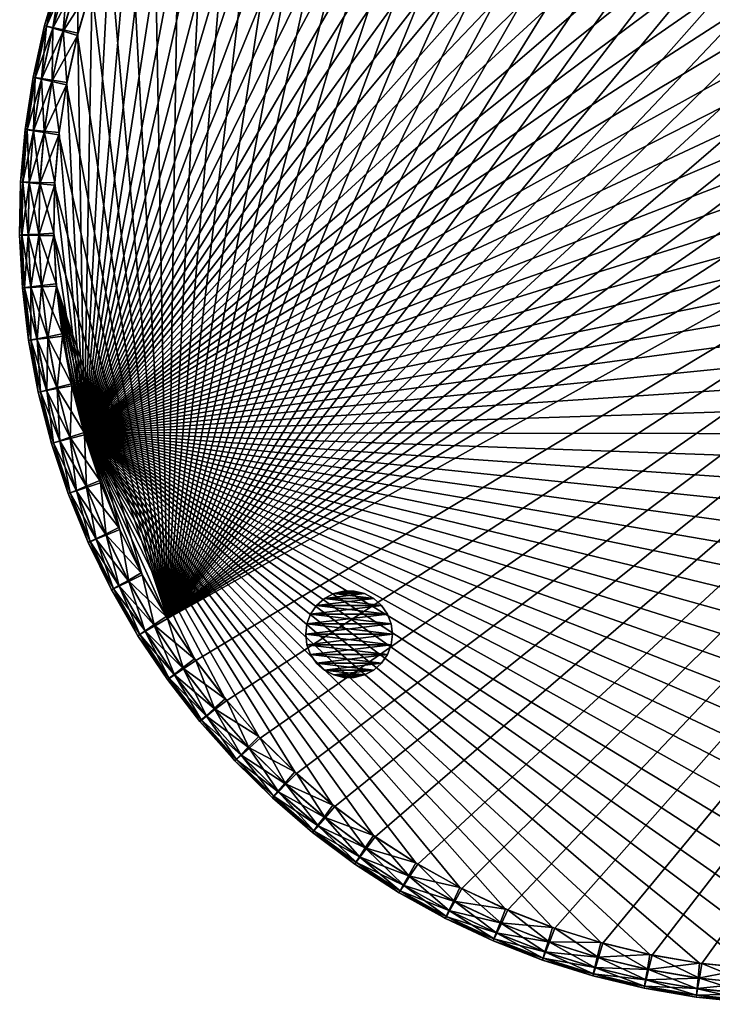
# Model space of a CAD drawing. Header units: inches. Extents: x -9 to 9, y -9 to 9.
# Tile 1 of 5: x -9 to -1, y -9 to 2.3. Entities that reach past the tile are written whole.
import ezdxf

# ---------------------------------------------------------------- set-up
doc = ezdxf.new("R2010")
doc.units = ezdxf.units.IN
doc.header["$LTSCALE"] = 0.03937
doc.header["$MEASUREMENT"] = 0
for name, color, linetype in [('A-FURN-3-ST', 150, 'Continuous'), ('A-FURN-3-ST-GD', 252, 'Continuous'), ('A-FURN-3-ST-SI', 160, 'Continuous')]:
    doc.layers.add(name, color=color, linetype=linetype)

msp = doc.modelspace()

# ---------------------------------------------------------------- meshes
at = {"layer": 'A-FURN-3-ST'}
mesh = msp.add_polyface(dxfattribs=at)
corners = [(-8.128, 3.318, 14.725), (-7.885, 3.859, 14.725), (-8.24, 3.369, 14.652), (-7.993, 3.917, 14.652), (-7.971, 3.248, 14.75), (-7.733, 3.778, 14.75), (-7.606, 4.383, 14.725), (-7.711, 4.448, 14.652), (-7.46, 4.292, 14.75), (-7.293, 4.886, 14.725), (-7.393, 4.958, 14.652), (-7.154, 4.786, 14.75), (-6.947, 5.368, 14.725), (-7.041, 5.446, 14.652), (-6.814, 5.258, 14.75), (-8.059, 3.952, 14.529), (-7.773, 4.487, 14.529), (-8.08, 3.964, 14.357), (-7.794, 4.5, 14.357), (-7.453, 5.002, 14.529), (-7.473, 5.016, 14.357), (-7.098, 5.493, 14.529), (3.113, 8.024, 14.75), (2.564, 8.216, 14.75), (-7.297, -4.564, 14.75), (2.003, 8.37, 14.75), (1.434, 8.487, 14.75), (0.858, 8.564, 14.75), (0.277, 8.602, 14.75), (-0.304, 8.602, 14.75), (-0.884, 8.561, 14.75), (-1.46, 8.482, 14.75), (-2.029, 8.364, 14.75), (-2.589, 8.208, 14.75), (-3.137, 8.015, 14.75), (-3.671, 7.785, 14.75), (-4.189, 7.519, 14.75), (-4.687, 7.219, 14.75), (-5.163, 6.886, 14.75), (-5.616, 6.522, 14.75), (-6.044, 6.128, 14.75), (-6.444, 5.706, 14.75), (-8.172, 2.702, 14.75), (-8.335, 2.144, 14.75)]
mesh.append_faces([[corners[k] for k in face] for face in [(0, 1, 2), (1, 3, 2), (4, 5, 0), (5, 1, 0), (1, 6, 3), (6, 7, 3), (5, 8, 1), (8, 6, 1), (6, 9, 7), (9, 10, 7), (8, 11, 6), (11, 9, 6), (9, 12, 10), (12, 13, 10), (11, 14, 9), (14, 12, 9), (3, 7, 15), (7, 16, 15), (15, 16, 17), (16, 18, 17), (7, 10, 16), (10, 19, 16), (16, 19, 18), (19, 20, 18), (10, 13, 19), (13, 21, 19), (19, 21, 20), (22, 23, 24), (23, 25, 24), (25, 26, 24), (26, 27, 24), (27, 28, 24), (28, 29, 24), (29, 30, 24), (30, 31, 24), (31, 32, 24), (32, 33, 24), (33, 34, 24), (34, 35, 24), (35, 36, 24), (36, 37, 24), (37, 38, 24), (38, 39, 24), (39, 40, 24), (40, 41, 24), (41, 14, 24), (14, 11, 24), (11, 8, 24), (8, 5, 24), (5, 4, 24), (4, 42, 24), (42, 43, 24)]])
mesh = msp.add_polyface(dxfattribs=at)
corners = [(-8.058, 3.953, 0.971), (-8.237, 3.375, 0.848), (-7.991, 3.923, 0.848), (-8.08, 3.964, 1.143), (-8.306, 3.4, 0.971), (-7.773, 4.488, 0.971), (-7.707, 4.454, 0.848), (-7.794, 4.5, 1.143), (-7.452, 5.003, 0.971), (-7.389, 4.964, 0.848), (-7.473, 5.016, 1.143), (-7.097, 5.495, 0.971), (-7.117, 5.509, 1.143), (-7.037, 5.451, 0.848), (-7.285, 4.899, 0.775), (-6.938, 5.38, 0.775), (-7.139, 4.808, 0.75), (-6.798, 5.279, 0.75), (-7.599, 4.396, 0.775), (-7.447, 4.315, 0.75), (-7.878, 3.873, 0.775), (-7.721, 3.802, 0.75), (-8.122, 3.332, 0.775), (-7.961, 3.272, 0.75), (-8.163, 2.728, 0.75), (3.137, 8.015, 0.75), (2.589, 8.208, 0.75), (-8.258, -2.425, 0.75), (2.029, 8.364, 0.75), (1.46, 8.482, 0.75), (0.884, 8.561, 0.75), (0.304, 8.602, 0.75), (-0.277, 8.602, 0.75), (-0.858, 8.564, 0.75), (-1.434, 8.487, 0.75), (-2.003, 8.37, 0.75), (-2.564, 8.216, 0.75), (-3.113, 8.024, 0.75), (-3.647, 7.796, 0.75), (-4.165, 7.532, 0.75), (-4.664, 7.233, 0.75), (-5.142, 6.902, 0.75), (-5.596, 6.539, 0.75), (-6.025, 6.146, 0.75), (-6.426, 5.726, 0.75)]
mesh.append_faces([[corners[k] for k in face] for face in [(0, 1, 2), (3, 4, 0), (5, 2, 6), (5, 0, 2), (7, 0, 5), (7, 3, 0), (8, 6, 9), (8, 5, 6), (10, 5, 8), (10, 7, 5), (11, 8, 9), (12, 10, 8), (13, 9, 14), (15, 16, 17), (15, 14, 16), (9, 18, 14), (9, 6, 18), (14, 19, 16), (14, 18, 19), (6, 20, 18), (6, 2, 20), (18, 21, 19), (18, 20, 21), (2, 22, 20), (2, 1, 22), (20, 23, 21), (20, 22, 23), (22, 24, 23), (25, 26, 27), (26, 28, 27), (28, 29, 27), (29, 30, 27), (30, 31, 27), (31, 32, 27), (32, 33, 27), (33, 34, 27), (34, 35, 27), (35, 36, 27), (36, 37, 27), (37, 38, 27), (38, 39, 27), (39, 40, 27), (40, 41, 27), (41, 42, 27), (42, 43, 27), (43, 44, 27), (44, 17, 27), (17, 16, 27), (16, 19, 27), (19, 21, 27), (21, 23, 27), (23, 24, 27)]])
mesh = msp.add_polyface(dxfattribs=at)
corners = [(3.817, 8.123, 0.971), (3.235, 8.293, 0.848), (3.788, 8.056, 0.848), (4.357, 7.847, 0.971), (4.323, 7.782, 0.848), (4.368, 7.869, 1.143), (3.827, 8.146, 1.143), (4.876, 7.535, 0.971), (4.838, 7.472, 0.848), (4.889, 7.556, 1.143), (5.374, 7.189, 0.971), (5.332, 7.128, 0.848), (5.388, 7.209, 1.143), (5.847, 6.81, 0.971), (5.862, 6.829, 1.143), (5.801, 6.752, 0.848), (5.262, 7.027, 0.775), (5.724, 6.656, 0.775), (5.163, 6.886, 0.75), (5.616, 6.522, 0.75), (4.775, 7.367, 0.775), (4.687, 7.219, 0.75), (4.267, 7.672, 0.775), (4.189, 7.519, 0.75), (3.739, 7.943, 0.775), (3.671, 7.785, 0.75), (3.195, 8.177, 0.775), (3.137, 8.015, 0.75), (2.589, 8.208, 0.75), (8.548, 1.002, 0.75), (8.461, 1.577, 0.75), (-8.258, -2.425, 0.75), (8.335, 2.144, 0.75), (8.172, 2.702, 0.75), (7.971, 3.248, 0.75), (7.733, 3.778, 0.75), (7.46, 4.292, 0.75), (7.154, 4.786, 0.75), (6.814, 5.258, 0.75), (6.444, 5.706, 0.75), (6.044, 6.128, 0.75)]
mesh.append_faces([[corners[k] for k in face] for face in [(0, 1, 2), (3, 2, 4), (3, 0, 2), (5, 0, 3), (5, 6, 0), (7, 4, 8), (7, 3, 4), (9, 3, 7), (9, 5, 3), (10, 8, 11), (10, 7, 8), (12, 7, 10), (12, 9, 7), (13, 10, 11), (14, 12, 10), (15, 16, 17), (15, 11, 16), (17, 18, 19), (17, 16, 18), (11, 20, 16), (11, 8, 20), (16, 21, 18), (16, 20, 21), (8, 22, 20), (8, 4, 22), (20, 23, 21), (20, 22, 23), (4, 24, 22), (4, 2, 24), (22, 25, 23), (22, 24, 25), (2, 26, 24), (2, 1, 26), (24, 27, 25), (24, 26, 27), (26, 28, 27), (29, 30, 31), (30, 32, 31), (32, 33, 31), (33, 34, 31), (34, 35, 31), (35, 36, 31), (36, 37, 31), (37, 38, 31), (38, 39, 31), (39, 40, 31), (40, 19, 31), (19, 18, 31), (18, 21, 31), (21, 23, 31), (23, 25, 31), (25, 27, 31)]])
mesh = msp.add_polyface(dxfattribs=at)
corners = [(3.181, 8.182, 14.725), (3.726, 7.949, 14.725), (3.229, 8.295, 14.652), (3.782, 8.058, 14.652), (3.113, 8.024, 14.75), (3.647, 7.796, 14.75), (4.254, 7.679, 14.725), (4.317, 7.785, 14.652), (4.165, 7.532, 14.75), (4.763, 7.375, 14.725), (4.833, 7.476, 14.652), (4.664, 7.233, 14.75), (5.25, 7.036, 14.725), (5.326, 7.132, 14.652), (5.142, 6.902, 14.75), (5.713, 6.666, 14.725), (5.796, 6.756, 14.652), (5.596, 6.539, 14.75), (6.15, 6.265, 14.725), (6.025, 6.146, 14.75), (3.815, 8.124, 14.529), (4.355, 7.848, 14.529), (3.827, 8.146, 14.357), (4.368, 7.869, 14.357), (4.875, 7.536, 14.529), (4.889, 7.556, 14.357), (5.373, 7.19, 14.529), (5.388, 7.209, 14.357), (5.846, 6.811, 14.529), (5.862, 6.829, 14.357), (6.239, 6.35, 14.652), (6.292, 6.401, 14.529), (7.721, 3.802, 14.75), (7.447, 4.315, 14.75), (-7.297, -4.564, 14.75), (7.139, 4.808, 14.75), (6.798, 5.279, 14.75), (6.426, 5.726, 14.75)]
mesh.append_faces([[corners[k] for k in face] for face in [(0, 1, 2), (1, 3, 2), (4, 5, 0), (5, 1, 0), (1, 6, 3), (6, 7, 3), (5, 8, 1), (8, 6, 1), (6, 9, 7), (9, 10, 7), (8, 11, 6), (11, 9, 6), (9, 12, 10), (12, 13, 10), (11, 14, 9), (14, 12, 9), (12, 15, 13), (15, 16, 13), (14, 17, 12), (17, 15, 12), (15, 18, 16), (17, 19, 15), (19, 18, 15), (3, 7, 20), (7, 21, 20), (20, 21, 22), (21, 23, 22), (7, 10, 21), (10, 24, 21), (21, 24, 23), (24, 25, 23), (10, 13, 24), (13, 26, 24), (24, 26, 25), (26, 27, 25), (13, 16, 26), (16, 28, 26), (26, 28, 27), (28, 29, 27), (16, 30, 28), (28, 31, 29), (32, 33, 34), (33, 35, 34), (35, 36, 34), (36, 37, 34), (37, 19, 34), (19, 17, 34), (17, 14, 34), (14, 11, 34), (11, 8, 34), (8, 5, 34), (5, 4, 34)]])
mesh = msp.add_polyface(dxfattribs=at)
corners = [(-8.777, -0.156, 14.725), (-8.768, 0.437, 14.725), (-8.9, -0.154, 14.652), (-8.89, 0.448, 14.652), (-8.605, -0.159, 14.75), (-8.596, 0.423, 14.75), (-8.718, 1.028, 14.725), (-8.84, 1.047, 14.652), (-8.548, 1.002, 14.75), (-8.629, 1.614, 14.725), (-8.749, 1.641, 14.652), (-8.461, 1.577, 14.75), (-8.5, 2.193, 14.725), (-8.618, 2.228, 14.652), (-8.335, 2.144, 14.75), (-8.333, 2.762, 14.725), (-8.448, 2.805, 14.652), (-8.172, 2.702, 14.75), (-8.128, 3.318, 14.725), (-8.24, 3.369, 14.652), (-7.971, 3.248, 14.75), (-8.974, -0.152, 14.529), (-8.964, 0.454, 14.529), (-8.999, -0.152, 14.357), (-8.988, 0.456, 14.357), (-8.913, 1.058, 14.529), (-8.937, 1.062, 14.357), (-8.821, 1.657, 14.529), (-8.845, 1.663, 14.357), (-8.689, 2.249, 14.529), (-8.713, 2.256, 14.357), (-8.517, 2.83, 14.529), (-8.541, 2.839, 14.357), (-8.307, 3.399, 14.529), (-8.329, 3.409, 14.357), (-7.993, 3.917, 14.652), (-8.059, 3.952, 14.529), (-8.08, 3.964, 14.357)]
mesh.append_faces([[corners[k] for k in face] for face in [(0, 1, 2), (1, 3, 2), (4, 5, 0), (5, 1, 0), (1, 6, 3), (6, 7, 3), (5, 8, 1), (8, 6, 1), (6, 9, 7), (9, 10, 7), (8, 11, 6), (11, 9, 6), (9, 12, 10), (12, 13, 10), (11, 14, 9), (14, 12, 9), (12, 15, 13), (15, 16, 13), (14, 17, 12), (17, 15, 12), (15, 18, 16), (18, 19, 16), (17, 20, 15), (20, 18, 15), (2, 3, 21), (3, 22, 21), (21, 22, 23), (22, 24, 23), (3, 7, 22), (7, 25, 22), (22, 25, 24), (25, 26, 24), (7, 10, 25), (10, 27, 25), (25, 27, 26), (27, 28, 26), (10, 13, 27), (13, 29, 27), (27, 29, 28), (29, 30, 28), (13, 16, 29), (16, 31, 29), (29, 31, 30), (31, 32, 30), (16, 19, 31), (19, 33, 31), (31, 33, 32), (33, 34, 32), (19, 35, 33), (35, 36, 33), (33, 36, 34), (36, 37, 34)]])
mesh = msp.add_polyface(dxfattribs=at)
corners = [(-8.964, 0.455, 0.971), (-8.9, -0.147, 0.848), (-8.89, 0.454, 0.848), (-8.974, -0.151, 0.971), (-8.988, 0.456, 1.143), (-8.999, -0.152, 1.143), (-8.913, 1.06, 0.971), (-8.839, 1.053, 0.848), (-8.937, 1.062, 1.143), (-8.821, 1.659, 0.971), (-8.748, 1.648, 0.848), (-8.845, 1.663, 1.143), (-8.689, 2.251, 0.971), (-8.617, 2.234, 0.848), (-8.713, 2.256, 1.143), (-8.517, 2.832, 0.971), (-8.446, 2.811, 0.848), (-8.541, 2.839, 1.143), (-8.306, 3.4, 0.971), (-8.237, 3.375, 0.848), (-8.329, 3.409, 1.143), (-8.058, 3.953, 0.971), (-8.08, 3.964, 1.143), (-8.328, 2.776, 0.775), (-8.122, 3.332, 0.775), (-8.163, 2.728, 0.75), (-8.497, 2.208, 0.775), (-8.329, 2.17, 0.75), (-8.626, 1.629, 0.775), (-8.456, 1.603, 0.75), (-8.717, 1.043, 0.775), (-8.545, 1.028, 0.75), (-8.767, 0.452, 0.775), (-8.595, 0.449, 0.75), (-8.778, -0.141, 0.775), (-8.606, -0.132, 0.75), (-8.258, -2.425, 0.75)]
mesh.append_faces([[corners[k] for k in face] for face in [(0, 1, 2), (0, 3, 1), (4, 3, 0), (4, 5, 3), (6, 2, 7), (6, 0, 2), (8, 0, 6), (8, 4, 0), (9, 7, 10), (9, 6, 7), (11, 6, 9), (11, 8, 6), (12, 10, 13), (12, 9, 10), (14, 9, 12), (14, 11, 9), (15, 13, 16), (15, 12, 13), (17, 12, 15), (17, 14, 12), (18, 16, 19), (18, 15, 16), (20, 15, 18), (20, 17, 15), (21, 18, 19), (22, 20, 18), (19, 23, 24), (19, 16, 23), (24, 23, 25), (16, 26, 23), (16, 13, 26), (23, 27, 25), (23, 26, 27), (13, 28, 26), (13, 10, 28), (26, 29, 27), (26, 28, 29), (10, 30, 28), (10, 7, 30), (28, 31, 29), (28, 30, 31), (7, 32, 30), (7, 2, 32), (30, 33, 31), (30, 32, 33), (2, 34, 32), (2, 1, 34), (32, 35, 33), (32, 34, 35), (25, 27, 36), (27, 29, 36), (29, 31, 36)]])
mesh = msp.add_polyface(dxfattribs=at)
corners = [(-2.84, -8.125, 14.75), (-3.382, -7.915, 14.75), (-2.902, -8.285, 14.725), (-3.455, -8.07, 14.725), (-3.992, -7.819, 14.725), (-3.507, -8.182, 14.652), (-4.052, -7.926, 14.652), (-3.909, -7.668, 14.75), (-4.511, -7.531, 14.725), (-4.578, -7.635, 14.652), (-4.417, -7.387, 14.75), (-5.009, -7.21, 14.725), (-5.083, -7.308, 14.652), (-4.906, -7.072, 14.75), (-5.484, -6.855, 14.725), (-5.564, -6.948, 14.652), (-5.372, -6.724, 14.75), (-5.935, -6.469, 14.725), (-6.021, -6.557, 14.652), (-5.814, -6.346, 14.75), (-6.358, -6.054, 14.725), (-6.229, -5.939, 14.75), (-4.087, -7.991, 14.529), (-3.539, -8.248, 14.529), (-4.099, -8.012, 14.357), (-3.549, -8.271, 14.357), (-4.618, -7.696, 14.529), (-4.631, -7.717, 14.357), (-5.127, -7.367, 14.529), (-5.141, -7.387, 14.357), (-5.612, -7.004, 14.529), (-5.628, -7.023, 14.357), (-6.072, -6.609, 14.529), (-6.09, -6.627, 14.357), (7.721, 3.802, 14.75), (-6.616, -5.505, 14.75), (-6.972, -5.046, 14.75), (-7.297, -4.564, 14.75)]
mesh.append_faces([[corners[k] for k in face] for face in [(0, 1, 2), (1, 3, 2), (3, 4, 5), (4, 6, 5), (1, 7, 3), (7, 4, 3), (4, 8, 6), (8, 9, 6), (7, 10, 4), (10, 8, 4), (8, 11, 9), (11, 12, 9), (10, 13, 8), (13, 11, 8), (11, 14, 12), (14, 15, 12), (13, 16, 11), (16, 14, 11), (14, 17, 15), (17, 18, 15), (16, 19, 14), (19, 17, 14), (17, 20, 18), (19, 21, 17), (21, 20, 17), (6, 22, 23), (22, 24, 25), (6, 9, 22), (9, 26, 22), (22, 26, 24), (26, 27, 24), (9, 12, 26), (12, 28, 26), (26, 28, 27), (28, 29, 27), (12, 15, 28), (15, 30, 28), (28, 30, 29), (30, 31, 29), (15, 18, 30), (18, 32, 30), (30, 32, 31), (32, 33, 31), (34, 7, 1), (34, 10, 7), (34, 13, 10), (34, 16, 13), (34, 19, 16), (34, 21, 19), (34, 35, 21), (34, 36, 35), (34, 37, 36)]])
mesh = msp.add_polyface(dxfattribs=at)
corners = [(7.856, -3.515, 14.75), (8.011, -3.591, 14.725), (8.235, -3.042, 14.725), (7.75, -4.124, 14.725), (8.121, -3.645, 14.652), (7.857, -4.185, 14.652), (7.601, -4.038, 14.75), (7.454, -4.637, 14.725), (7.556, -4.706, 14.652), (7.311, -4.541, 14.75), (7.124, -5.13, 14.725), (7.221, -5.205, 14.652), (6.988, -5.025, 14.75), (6.761, -5.599, 14.725), (6.633, -5.485, 14.75), (7.92, -4.222, 14.529), (8.187, -3.678, 14.529), (7.942, -4.234, 14.357), (8.21, -3.688, 14.357), (7.617, -4.747, 14.529), (7.638, -4.761, 14.357), (7.28, -5.25, 14.529), (7.299, -5.265, 14.357), (6.853, -5.681, 14.652), (7.721, 3.802, 14.75), (8.076, -2.977, 14.75), (8.258, -2.425, 14.75), (6.247, -5.92, 14.75), (5.833, -6.328, 14.75), (5.393, -6.708, 14.75), (4.928, -7.057, 14.75), (4.44, -7.373, 14.75), (3.932, -7.656, 14.75), (3.406, -7.904, 14.75), (2.865, -8.116, 14.75), (2.311, -8.291, 14.75), (1.746, -8.428, 14.75), (1.173, -8.527, 14.75), (0.594, -8.586, 14.75), (0.013, -8.607, 14.75), (-0.568, -8.588, 14.75), (-1.146, -8.53, 14.75), (-1.72, -8.433, 14.75), (-2.285, -8.298, 14.75), (-2.84, -8.125, 14.75), (-3.382, -7.915, 14.75)]
mesh.append_faces([[corners[k] for k in face] for face in [(0, 1, 2), (1, 3, 4), (3, 5, 4), (0, 6, 1), (6, 3, 1), (3, 7, 5), (7, 8, 5), (6, 9, 3), (9, 7, 3), (7, 10, 8), (10, 11, 8), (9, 12, 7), (12, 10, 7), (10, 13, 11), (12, 14, 10), (14, 13, 10), (5, 15, 16), (15, 17, 18), (5, 8, 15), (8, 19, 15), (15, 19, 17), (19, 20, 17), (8, 11, 19), (11, 21, 19), (19, 21, 20), (21, 22, 20), (11, 23, 21), (24, 25, 26), (24, 0, 25), (24, 6, 0), (24, 9, 6), (24, 12, 9), (24, 14, 12), (24, 27, 14), (24, 28, 27), (24, 29, 28), (24, 30, 29), (24, 31, 30), (24, 32, 31), (24, 33, 32), (24, 34, 33), (24, 35, 34), (24, 36, 35), (24, 37, 36), (24, 38, 37), (24, 39, 38), (24, 40, 39), (24, 41, 40), (24, 42, 41), (24, 43, 42), (24, 44, 43), (24, 45, 44)]])
mesh = msp.add_polyface(dxfattribs=at)
corners = [(-8.067, -3.002, 14.75), (-8.23, -3.056, 14.725), (-8.005, -3.605, 14.725), (-8.417, -2.493, 14.725), (-8.346, -3.095, 14.652), (-8.536, -2.524, 14.652), (-8.251, -2.45, 14.75), (-8.566, -1.919, 14.725), (-8.687, -1.942, 14.652), (-8.397, -1.888, 14.75), (-8.676, -1.337, 14.725), (-8.799, -1.351, 14.652), (-8.506, -1.316, 14.75), (-8.747, -0.748, 14.725), (-8.87, -0.754, 14.652), (-8.575, -0.739, 14.75), (-8.777, -0.156, 14.725), (-8.9, -0.154, 14.652), (-8.605, -0.159, 14.75), (-8.416, -3.118, 14.529), (-8.608, -2.543, 14.529), (-8.44, -3.126, 14.357), (-8.632, -2.549, 14.357), (-8.76, -1.956, 14.529), (-8.784, -1.96, 14.357), (-8.872, -1.36, 14.529), (-8.896, -1.363, 14.357), (-8.943, -0.758, 14.529), (-8.968, -0.759, 14.357), (-8.974, -0.152, 14.529), (-8.999, -0.152, 14.357), (-8.335, 2.144, 14.75), (-8.461, 1.577, 14.75), (-7.297, -4.564, 14.75), (-8.548, 1.002, 14.75), (-8.596, 0.423, 14.75), (-7.589, -4.061, 14.75), (-7.845, -3.539, 14.75)]
mesh.append_faces([[corners[k] for k in face] for face in [(0, 1, 2), (1, 3, 4), (3, 5, 4), (0, 6, 1), (6, 3, 1), (3, 7, 5), (7, 8, 5), (6, 9, 3), (9, 7, 3), (7, 10, 8), (10, 11, 8), (9, 12, 7), (12, 10, 7), (10, 13, 11), (13, 14, 11), (12, 15, 10), (15, 13, 10), (13, 16, 14), (16, 17, 14), (15, 18, 13), (18, 16, 13), (4, 5, 19), (5, 20, 19), (19, 20, 21), (20, 22, 21), (5, 8, 20), (8, 23, 20), (20, 23, 22), (23, 24, 22), (8, 11, 23), (11, 25, 23), (23, 25, 24), (25, 26, 24), (11, 14, 25), (14, 27, 25), (25, 27, 26), (27, 28, 26), (14, 17, 27), (17, 29, 27), (27, 29, 28), (29, 30, 28), (31, 32, 33), (32, 34, 33), (34, 35, 33), (35, 18, 33), (18, 15, 33), (15, 36, 33), (15, 37, 36), (15, 0, 37), (15, 6, 0), (15, 9, 6), (15, 12, 9)]])
mesh = msp.add_polyface(dxfattribs=at)
corners = [(-8.417, -3.116, 0.971), (-8.121, -3.645, 0.848), (-8.349, -3.089, 0.848), (-8.44, -3.126, 1.143), (-8.187, -3.678, 0.971), (-8.608, -2.541, 0.971), (-8.538, -2.518, 0.848), (-8.632, -2.549, 1.143), (-8.76, -1.954, 0.971), (-8.689, -1.936, 0.848), (-8.784, -1.96, 1.143), (-8.872, -1.358, 0.971), (-8.8, -1.345, 0.848), (-8.896, -1.363, 1.143), (-8.943, -0.756, 0.971), (-8.87, -0.748, 0.848), (-8.968, -0.759, 1.143), (-8.974, -0.151, 0.971), (-8.9, -0.147, 0.848), (-8.999, -0.152, 1.143), (-8.748, -0.733, 0.775), (-8.778, -0.141, 0.775), (-8.577, -0.713, 0.75), (-8.606, -0.132, 0.75), (-8.679, -1.322, 0.775), (-8.51, -1.29, 0.75), (-8.57, -1.905, 0.775), (-8.403, -1.862, 0.75), (-8.422, -2.479, 0.775), (-8.258, -2.425, 0.75), (-8.235, -3.042, 0.775), (-8.076, -2.977, 0.75), (-8.011, -3.591, 0.775), (-7.856, -3.515, 0.75), (-7.601, -4.038, 0.75), (-8.545, 1.028, 0.75), (-8.595, 0.449, 0.75)]
mesh.append_faces([[corners[k] for k in face] for face in [(0, 1, 2), (3, 4, 0), (5, 2, 6), (5, 0, 2), (7, 0, 5), (7, 3, 0), (8, 6, 9), (8, 5, 6), (10, 5, 8), (10, 7, 5), (11, 9, 12), (11, 8, 9), (13, 8, 11), (13, 10, 8), (14, 12, 15), (14, 11, 12), (16, 11, 14), (16, 13, 11), (17, 15, 18), (17, 14, 15), (19, 14, 17), (19, 16, 14), (18, 20, 21), (18, 15, 20), (21, 22, 23), (21, 20, 22), (15, 24, 20), (15, 12, 24), (20, 25, 22), (20, 24, 25), (12, 26, 24), (12, 9, 26), (24, 27, 25), (24, 26, 27), (9, 28, 26), (9, 6, 28), (26, 29, 27), (26, 28, 29), (6, 30, 28), (6, 2, 30), (28, 31, 29), (28, 30, 31), (2, 32, 30), (30, 33, 31), (30, 32, 33), (33, 29, 31), (33, 34, 29), (35, 36, 29), (36, 23, 29), (23, 22, 29), (22, 25, 29), (25, 27, 29)]])
mesh = msp.add_polyface(dxfattribs=at)
corners = [(5.127, -7.367, 0.971), (5.564, -6.948, 0.848), (5.083, -7.308, 0.848), (5.612, -7.004, 0.971), (5.141, -7.387, 1.143), (5.628, -7.023, 1.143), (4.618, -7.696, 0.971), (4.578, -7.635, 0.848), (4.631, -7.717, 1.143), (4.088, -7.991, 0.971), (4.052, -7.926, 0.848), (4.099, -8.012, 1.143), (3.539, -8.248, 0.971), (3.507, -8.182, 0.848), (3.549, -8.271, 1.143), (2.902, -8.285, 0.775), (3.382, -7.915, 0.75), (2.84, -8.125, 0.75), (3.455, -8.07, 0.775), (3.992, -7.819, 0.775), (3.909, -7.668, 0.75), (4.511, -7.531, 0.775), (4.417, -7.387, 0.75), (5.009, -7.21, 0.775), (4.906, -7.072, 0.75), (5.484, -6.855, 0.775), (5.372, -6.724, 0.75), (-8.258, -2.425, 0.75), (5.814, -6.346, 0.75), (6.229, -5.939, 0.75), (6.616, -5.505, 0.75), (6.972, -5.046, 0.75), (7.297, -4.564, 0.75), (7.589, -4.061, 0.75), (7.845, -3.539, 0.75), (8.067, -3.002, 0.75), (8.251, -2.45, 0.75), (8.397, -1.888, 0.75), (8.506, -1.316, 0.75), (8.575, -0.739, 0.75), (8.605, -0.159, 0.75), (8.597, 0.423, 0.75), (8.548, 1.002, 0.75)]
mesh.append_faces([[corners[k] for k in face] for face in [(0, 1, 2), (0, 3, 1), (4, 3, 0), (4, 5, 3), (6, 2, 7), (6, 0, 2), (8, 0, 6), (8, 4, 0), (9, 7, 10), (9, 6, 7), (11, 6, 9), (11, 8, 6), (12, 10, 13), (12, 9, 10), (14, 11, 9), (15, 16, 17), (15, 18, 16), (13, 19, 18), (13, 10, 19), (18, 20, 16), (18, 19, 20), (10, 21, 19), (10, 7, 21), (19, 22, 20), (19, 21, 22), (7, 23, 21), (7, 2, 23), (21, 24, 22), (21, 23, 24), (2, 25, 23), (2, 1, 25), (23, 26, 24), (23, 25, 26), (16, 20, 27), (20, 22, 27), (22, 24, 27), (24, 26, 27), (26, 28, 27), (28, 29, 27), (29, 30, 27), (30, 31, 27), (31, 32, 27), (32, 33, 27), (33, 34, 27), (34, 35, 27), (35, 36, 27), (36, 37, 27), (37, 38, 27), (38, 39, 27), (39, 40, 27), (40, 41, 27), (41, 42, 27)]])
mesh = msp.add_polyface(dxfattribs=at)
corners = [(-6.908, -5.73, 0.971), (-6.454, -6.131, 0.848), (-6.853, -5.681, 0.848), (-6.506, -6.183, 0.971), (-6.927, -5.746, 1.143), (-7.28, -5.25, 0.971), (-7.221, -5.205, 0.848), (-7.299, -5.265, 1.143), (-7.617, -4.747, 0.971), (-7.556, -4.706, 0.848), (-7.638, -4.761, 1.143), (-7.92, -4.222, 0.971), (-7.857, -4.185, 0.848), (-7.942, -4.234, 1.143), (-8.187, -3.678, 0.971), (-8.121, -3.645, 0.848), (-8.209, -3.688, 1.143), (-8.417, -3.116, 0.971), (-8.44, -3.126, 1.143), (-8.349, -3.089, 0.848), (-8.011, -3.591, 0.775), (-7.75, -4.124, 0.775), (-7.601, -4.038, 0.75), (-7.856, -3.515, 0.75), (-7.454, -4.637, 0.775), (-7.311, -4.541, 0.75), (-7.124, -5.13, 0.775), (-6.988, -5.025, 0.75), (-6.761, -5.599, 0.775), (-6.633, -5.485, 0.75), (-6.368, -6.043, 0.775), (-6.247, -5.92, 0.75), (-8.258, -2.425, 0.75), (-5.833, -6.328, 0.75), (-5.393, -6.708, 0.75), (-4.928, -7.057, 0.75), (-4.44, -7.373, 0.75), (-3.932, -7.656, 0.75), (-3.406, -7.904, 0.75)]
mesh.append_faces([[corners[k] for k in face] for face in [(0, 1, 2), (0, 3, 1), (4, 3, 0), (5, 2, 6), (5, 0, 2), (7, 0, 5), (7, 4, 0), (8, 6, 9), (8, 5, 6), (10, 5, 8), (10, 7, 5), (11, 9, 12), (11, 8, 9), (13, 8, 11), (13, 10, 8), (14, 12, 15), (14, 11, 12), (16, 11, 14), (16, 13, 11), (17, 14, 15), (18, 16, 14), (19, 15, 20), (15, 21, 20), (15, 12, 21), (20, 22, 23), (20, 21, 22), (12, 24, 21), (12, 9, 24), (21, 25, 22), (21, 24, 25), (9, 26, 24), (9, 6, 26), (24, 27, 25), (24, 26, 27), (6, 28, 26), (6, 2, 28), (26, 29, 27), (26, 28, 29), (2, 30, 28), (2, 1, 30), (28, 31, 29), (28, 30, 31), (22, 25, 32), (25, 27, 32), (27, 29, 32), (29, 31, 32), (31, 33, 32), (33, 34, 32), (34, 35, 32), (35, 36, 32), (36, 37, 32), (37, 38, 32)]])
mesh = msp.add_polyface(dxfattribs=at)
corners = [(-4.089, -7.99, 0.971), (-3.513, -8.179, 0.848), (-4.058, -7.923, 0.848), (-3.54, -8.248, 0.971), (-4.099, -8.012, 1.143), (-3.549, -8.271, 1.143), (-4.619, -7.696, 0.971), (-4.583, -7.631, 0.848), (-4.631, -7.717, 1.143), (-5.128, -7.366, 0.971), (-5.088, -7.304, 0.848), (-5.141, -7.387, 1.143), (-5.614, -7.003, 0.971), (-5.569, -6.944, 0.848), (-5.628, -7.023, 1.143), (-6.074, -6.608, 0.971), (-6.026, -6.552, 0.848), (-6.09, -6.627, 1.143), (-6.506, -6.183, 0.971), (-6.454, -6.131, 0.848), (-6.523, -6.201, 1.143), (-6.927, -5.746, 1.143), (-5.946, -6.459, 0.775), (-6.368, -6.043, 0.775), (-5.833, -6.328, 0.75), (-6.247, -5.92, 0.75), (-5.496, -6.846, 0.775), (-5.393, -6.708, 0.75), (-5.021, -7.201, 0.775), (-4.928, -7.057, 0.75), (-4.524, -7.524, 0.775), (-4.44, -7.373, 0.75), (-4.005, -7.812, 0.775), (-3.932, -7.656, 0.75), (-3.469, -8.064, 0.775), (-3.406, -7.904, 0.75), (-2.865, -8.116, 0.75), (-8.258, -2.425, 0.75), (-2.311, -8.291, 0.75), (-1.746, -8.428, 0.75), (-1.173, -8.527, 0.75)]
mesh.append_faces([[corners[k] for k in face] for face in [(0, 1, 2), (0, 3, 1), (4, 3, 0), (4, 5, 3), (6, 2, 7), (6, 0, 2), (8, 0, 6), (8, 4, 0), (9, 7, 10), (9, 6, 7), (11, 6, 9), (11, 8, 6), (12, 10, 13), (12, 9, 10), (14, 9, 12), (14, 11, 9), (15, 13, 16), (15, 12, 13), (17, 12, 15), (17, 14, 12), (18, 16, 19), (18, 15, 16), (20, 15, 18), (20, 17, 15), (21, 20, 18), (19, 22, 23), (19, 16, 22), (23, 24, 25), (23, 22, 24), (16, 26, 22), (16, 13, 26), (22, 27, 24), (22, 26, 27), (13, 28, 26), (13, 10, 28), (26, 29, 27), (26, 28, 29), (10, 30, 28), (10, 7, 30), (28, 31, 29), (28, 30, 31), (7, 32, 30), (7, 2, 32), (30, 33, 31), (30, 32, 33), (2, 34, 32), (2, 1, 34), (32, 35, 33), (35, 36, 37), (36, 38, 37), (38, 39, 37), (39, 40, 37)]])
mesh = msp.add_polyface(dxfattribs=at)
corners = [(-0.607, -8.955, 0.971), (-0.003, -8.902, 0.848), (-0.604, -8.881, 0.848), (-0.608, -8.979, 1.143), (-0.001, -8.975, 0.971), (-1.21, -8.894, 0.971), (-1.202, -8.82, 0.848), (-1.212, -8.918, 1.143), (-1.808, -8.792, 0.971), (-1.795, -8.719, 0.848), (-1.812, -8.816, 1.143), (-2.397, -8.649, 0.971), (-2.38, -8.578, 0.848), (-2.403, -8.673, 1.143), (-2.975, -8.468, 0.971), (-2.953, -8.398, 0.848), (-2.983, -8.491, 1.143), (-3.54, -8.248, 0.971), (-3.513, -8.179, 0.848), (-3.549, -8.271, 1.143), (-0.007, -8.779, 0.775), (-0.6, -8.758, 0.775), (-4.005, -7.812, 0.775), (-3.469, -8.064, 0.775), (-3.406, -7.904, 0.75), (-2.916, -8.28, 0.775), (-2.865, -8.116, 0.75), (-2.351, -8.458, 0.775), (-2.311, -8.291, 0.75), (-1.774, -8.598, 0.775), (-1.746, -8.428, 0.75), (-1.19, -8.698, 0.775), (-1.173, -8.527, 0.75), (-0.594, -8.586, 0.75), (-8.258, -2.425, 0.75), (-0.013, -8.607, 0.75), (0.568, -8.588, 0.75), (1.146, -8.53, 0.75), (1.72, -8.433, 0.75), (2.285, -8.298, 0.75), (2.84, -8.125, 0.75), (3.382, -7.915, 0.75)]
mesh.append_faces([[corners[k] for k in face] for face in [(0, 1, 2), (3, 4, 0), (5, 2, 6), (5, 0, 2), (7, 0, 5), (7, 3, 0), (8, 6, 9), (8, 5, 6), (10, 5, 8), (10, 7, 5), (11, 9, 12), (11, 8, 9), (13, 8, 11), (13, 10, 8), (14, 12, 15), (14, 11, 12), (16, 11, 14), (16, 13, 11), (17, 15, 18), (17, 14, 15), (19, 14, 17), (19, 16, 14), (2, 20, 21), (22, 23, 24), (18, 25, 23), (18, 15, 25), (23, 26, 24), (23, 25, 26), (15, 27, 25), (15, 12, 27), (25, 28, 26), (25, 27, 28), (12, 29, 27), (12, 9, 29), (27, 30, 28), (27, 29, 30), (9, 31, 29), (9, 6, 31), (29, 32, 30), (29, 31, 32), (6, 21, 31), (6, 2, 21), (31, 33, 32), (31, 21, 33), (32, 33, 34), (33, 35, 34), (35, 36, 34), (36, 37, 34), (37, 38, 34), (38, 39, 34), (39, 40, 34), (40, 41, 34)]])
mesh = msp.add_polyface(dxfattribs=at)
corners = [(-6.358, -6.054, 14.725), (-6.45, -6.135, 14.652), (-6.021, -6.557, 14.652), (-6.752, -5.611, 14.725), (-6.849, -5.686, 14.652), (-6.229, -5.939, 14.75), (-6.616, -5.505, 14.75), (-7.115, -5.142, 14.725), (-7.217, -5.211, 14.652), (-6.972, -5.046, 14.75), (-7.446, -4.65, 14.725), (-7.553, -4.712, 14.652), (-7.297, -4.564, 14.75), (-7.743, -4.137, 14.725), (-7.853, -4.191, 14.652), (-7.589, -4.061, 14.75), (-8.005, -3.605, 14.725), (-8.118, -3.651, 14.652), (-7.845, -3.539, 14.75), (-8.23, -3.056, 14.725), (-8.346, -3.095, 14.652), (-8.067, -3.002, 14.75), (-6.072, -6.609, 14.529), (-6.505, -6.184, 14.529), (-6.09, -6.627, 14.357), (-6.523, -6.201, 14.357), (-6.907, -5.731, 14.529), (-6.927, -5.746, 14.357), (-7.279, -5.252, 14.529), (-7.299, -5.265, 14.357), (-7.616, -4.748, 14.529), (-7.638, -4.761, 14.357), (-7.92, -4.223, 14.529), (-7.942, -4.234, 14.357), (-8.187, -3.679, 14.529), (-8.209, -3.688, 14.357), (-8.416, -3.118, 14.529), (-8.44, -3.126, 14.357)]
mesh.append_faces([[corners[k] for k in face] for face in [(0, 1, 2), (0, 3, 1), (3, 4, 1), (5, 6, 0), (6, 3, 0), (3, 7, 4), (7, 8, 4), (6, 9, 3), (9, 7, 3), (7, 10, 8), (10, 11, 8), (9, 12, 7), (12, 10, 7), (10, 13, 11), (13, 14, 11), (12, 15, 10), (15, 13, 10), (13, 16, 14), (16, 17, 14), (15, 18, 13), (18, 16, 13), (16, 19, 17), (19, 20, 17), (18, 21, 16), (2, 1, 22), (1, 23, 22), (22, 23, 24), (23, 25, 24), (1, 4, 23), (4, 26, 23), (23, 26, 25), (26, 27, 25), (4, 8, 26), (8, 28, 26), (26, 28, 27), (28, 29, 27), (8, 11, 28), (11, 30, 28), (28, 30, 29), (30, 31, 29), (11, 14, 30), (14, 32, 30), (30, 32, 31), (32, 33, 31), (14, 17, 32), (17, 34, 32), (32, 34, 33), (34, 35, 33), (17, 20, 34), (20, 36, 34), (34, 36, 35), (36, 37, 35)]])
mesh = msp.add_polyface(dxfattribs=at)
corners = [(-0.585, -8.759, 14.725), (-1.175, -8.7, 14.725), (-0.598, -8.882, 14.652), (-1.196, -8.821, 14.652), (-0.568, -8.588, 14.75), (-1.146, -8.53, 14.75), (-1.76, -8.601, 14.725), (-1.789, -8.72, 14.652), (-1.72, -8.433, 14.75), (-2.336, -8.462, 14.725), (-2.373, -8.58, 14.652), (-2.285, -8.298, 14.75), (-2.902, -8.285, 14.725), (-2.947, -8.4, 14.652), (-2.84, -8.125, 14.75), (-3.455, -8.07, 14.725), (-3.507, -8.182, 14.652), (0.007, -8.779, 14.725), (0.003, -8.902, 14.652), (0.604, -8.881, 14.652), (0.013, -8.607, 14.75), (0.6, -8.758, 14.725), (0.001, -8.975, 14.529), (-0.605, -8.955, 14.529), (0, -9, 14.357), (-0.608, -8.979, 14.357), (-1.208, -8.894, 14.529), (-1.212, -8.918, 14.357), (-1.806, -8.792, 14.529), (-1.812, -8.816, 14.357), (-2.395, -8.65, 14.529), (-2.403, -8.673, 14.357), (-2.974, -8.468, 14.529), (-2.983, -8.491, 14.357), (-3.539, -8.248, 14.529), (-3.549, -8.271, 14.357), (-4.052, -7.926, 14.652), (-4.087, -7.991, 14.529), (0.607, -8.955, 14.529), (0.608, -8.979, 14.357)]
mesh.append_faces([[corners[k] for k in face] for face in [(0, 1, 2), (1, 3, 2), (4, 5, 0), (5, 1, 0), (1, 6, 3), (6, 7, 3), (5, 8, 1), (8, 6, 1), (6, 9, 7), (9, 10, 7), (8, 11, 6), (11, 9, 6), (9, 12, 10), (12, 13, 10), (11, 14, 9), (14, 12, 9), (12, 15, 13), (15, 16, 13), (17, 18, 19), (20, 17, 21), (17, 0, 18), (0, 2, 18), (20, 4, 17), (4, 0, 17), (18, 2, 22), (2, 23, 22), (22, 23, 24), (23, 25, 24), (2, 3, 23), (3, 26, 23), (23, 26, 25), (26, 27, 25), (3, 7, 26), (7, 28, 26), (26, 28, 27), (28, 29, 27), (7, 10, 28), (10, 30, 28), (28, 30, 29), (30, 31, 29), (10, 13, 30), (13, 32, 30), (30, 32, 31), (32, 33, 31), (13, 16, 32), (16, 34, 32), (32, 34, 33), (34, 35, 33), (16, 36, 34), (34, 37, 35), (18, 22, 38), (22, 24, 39)]])
at = {"layer": 'A-FURN-3-ST-GD'}
mesh = msp.add_polyface(dxfattribs=at)
corners = [(-4.707, -4.744, 0), (-4.722, -4.625, 0), (-4.707, -4.744, 0.75), (-4.722, -4.625, 0.75), (-4.722, -4.864, 0), (-4.722, -4.864, 0.75), (-4.764, -4.977, 0), (-4.764, -4.977, 0.75), (-4.833, -5.076, 0), (-4.833, -5.076, 0.75), (-4.923, -5.156, 0), (-4.923, -5.156, 0.75), (-5.03, -5.212, 0), (-5.03, -5.212, 0.75), (-5.147, -5.241, 0), (-5.147, -5.241, 0.75), (-5.267, -5.241, 0), (-5.267, -5.241, 0.75), (-5.384, -5.212, 0), (-5.384, -5.212, 0.75), (-5.491, -5.156, 0), (-5.491, -5.156, 0.75), (-5.581, -5.076, 0), (-5.581, -5.076, 0.75), (-5.65, -4.977, 0), (-5.65, -4.977, 0.75), (-5.693, -4.864, 0), (-5.693, -4.864, 0.75), (-5.707, -4.744, 0), (-5.707, -4.744, 0.75), (-5.693, -4.625, 0), (-5.693, -4.625, 0.75), (-5.65, -4.512, 0), (-5.65, -4.512, 0.75), (-5.581, -4.413, 0), (-5.581, -4.413, 0.75), (-5.491, -4.333, 0), (-5.491, -4.333, 0.75), (-5.384, -4.277, 0), (-5.384, -4.277, 0.75), (-5.267, -4.248, 0), (-5.267, -4.248, 0.75), (-5.147, -4.248, 0), (-5.147, -4.248, 0.75), (-5.03, -4.277, 0), (-5.03, -4.277, 0.75), (-4.923, -4.333, 0), (-4.923, -4.333, 0.75), (-4.833, -4.413, 0), (-4.833, -4.413, 0.75), (-4.764, -4.512, 0), (-4.764, -4.512, 0.75)]
mesh.append_faces([[corners[k] for k in face] for face in [(0, 1, 2), (2, 1, 3), (4, 0, 5), (5, 0, 2), (6, 4, 7), (7, 4, 5), (8, 6, 9), (9, 6, 7), (10, 8, 11), (11, 8, 9), (12, 10, 13), (13, 10, 11), (14, 12, 15), (15, 12, 13), (16, 14, 17), (17, 14, 15), (18, 16, 19), (19, 16, 17), (20, 18, 21), (21, 18, 19), (22, 20, 23), (23, 20, 21), (24, 22, 25), (25, 22, 23), (26, 24, 27), (27, 24, 25), (28, 26, 29), (29, 26, 27), (30, 28, 31), (31, 28, 29), (32, 30, 33), (33, 30, 31), (34, 32, 35), (35, 32, 33), (36, 34, 37), (37, 34, 35), (38, 36, 39), (39, 36, 37), (40, 38, 41), (41, 38, 39), (42, 40, 43), (43, 40, 41), (44, 42, 45), (45, 42, 43), (46, 44, 47), (47, 44, 45), (48, 46, 49), (49, 46, 47), (50, 48, 51), (51, 48, 49), (1, 50, 3), (3, 50, 51)]])
mesh.append_faces([[corners[k] for k in face] for face in [(15, 19, 17), (41, 45, 43), (42, 38, 40), (16, 12, 14)]], dxfattribs={"vtx0": -1})
mesh.append_faces([[corners[k] for k in face] for face in [(51, 33, 3), (3, 31, 2), (2, 29, 5), (5, 27, 7), (7, 25, 9), (9, 23, 11), (11, 21, 13), (13, 19, 15), (33, 51, 35), (35, 49, 37), (37, 47, 39), (39, 45, 41), (1, 30, 50), (50, 32, 48), (48, 34, 46), (46, 36, 44), (44, 38, 42), (30, 1, 28), (28, 0, 26), (26, 4, 24), (24, 6, 22), (22, 8, 20), (20, 10, 18), (18, 12, 16)]], dxfattribs={"vtx0": -1, "vtx1": -1})
mesh.append_faces([[corners[k] for k in face] for face in [(3, 33, 31), (2, 31, 29), (5, 29, 27), (7, 27, 25), (9, 25, 23), (11, 23, 21), (13, 21, 19), (35, 51, 49), (37, 49, 47), (39, 47, 45), (50, 30, 32), (48, 32, 34), (46, 34, 36), (44, 36, 38), (28, 1, 0), (26, 0, 4), (24, 4, 6), (22, 6, 8), (20, 8, 10), (18, 10, 12)]], dxfattribs={"vtx0": -1, "vtx2": -1})
at = {"layer": 'A-FURN-3-ST-SI'}
mesh = msp.add_polyface(dxfattribs=at)
corners = [(-8.999, -0.152, 11.95), (-8.988, 0.456, 11.95), (-8.988, 0.456, 14.357), (-8.937, 1.062, 14.357), (-8.937, 1.062, 11.95), (-8.845, 1.663, 14.357), (-8.845, 1.663, 11.95), (-8.713, 2.256, 14.357), (-8.713, 2.256, 11.95), (-8.541, 2.839, 14.357), (-8.541, 2.839, 11.95), (-8.329, 3.409, 14.357), (-8.329, 3.409, 11.95), (-8.999, -0.152, 9.15), (-8.988, 0.456, 9.15), (-8.937, 1.062, 9.15), (-8.845, 1.663, 9.15), (-8.713, 2.256, 9.15), (-8.541, 2.839, 9.15), (-8.329, 3.409, 9.15), (-8.999, -0.152, 6.35), (-8.988, 0.456, 6.35), (-8.937, 1.062, 6.35), (-8.845, 1.663, 6.35), (-8.713, 2.256, 6.35), (-8.541, 2.839, 6.35), (-8.329, 3.409, 6.35), (-8.999, -0.152, 3.55), (-8.988, 0.456, 3.55), (-8.937, 1.062, 3.55), (-8.845, 1.663, 3.55), (-8.713, 2.256, 3.55), (-8.541, 2.839, 3.55), (-8.329, 3.409, 3.55), (-8.999, -0.152, 1.143), (-8.988, 0.456, 1.143), (-8.937, 1.062, 1.143), (-8.845, 1.663, 1.143), (-8.713, 2.256, 1.143), (-8.541, 2.839, 1.143), (-8.329, 3.409, 1.143)]
mesh.append_faces([[corners[k] for k in face] for face in [(0, 1, 2), (2, 1, 3), (1, 4, 3), (3, 4, 5), (4, 6, 5), (5, 6, 7), (6, 8, 7), (7, 8, 9), (8, 10, 9), (9, 10, 11), (10, 12, 11), (13, 14, 1), (1, 14, 4), (14, 15, 4), (4, 15, 6), (15, 16, 6), (6, 16, 8), (16, 17, 8), (8, 17, 10), (17, 18, 10), (10, 18, 12), (18, 19, 12), (13, 20, 14), (20, 21, 14), (14, 21, 15), (21, 22, 15), (15, 22, 16), (22, 23, 16), (16, 23, 17), (23, 24, 17), (17, 24, 18), (24, 25, 18), (18, 25, 19), (25, 26, 19), (20, 27, 21), (27, 28, 21), (21, 28, 22), (28, 29, 22), (22, 29, 23), (29, 30, 23), (23, 30, 24), (30, 31, 24), (24, 31, 25), (31, 32, 25), (25, 32, 26), (32, 33, 26), (27, 34, 28), (34, 35, 28), (28, 35, 29), (35, 36, 29), (29, 36, 30), (36, 37, 30), (30, 37, 31), (37, 38, 31), (39, 32, 38), (32, 31, 38), (32, 39, 33), (39, 40, 33)]])
mesh = msp.add_polyface(dxfattribs=at)
corners = [(-8.209, -3.688, 11.95), (-8.44, -3.126, 11.95), (-8.44, -3.126, 14.357), (-8.632, -2.549, 14.357), (-8.632, -2.549, 11.95), (-8.784, -1.96, 14.357), (-8.784, -1.96, 11.95), (-8.896, -1.363, 14.357), (-8.896, -1.363, 11.95), (-8.968, -0.759, 14.357), (-8.968, -0.759, 11.95), (-8.999, -0.152, 14.357), (-8.999, -0.152, 11.95), (-8.988, 0.456, 14.357), (-8.209, -3.688, 9.15), (-8.44, -3.126, 9.15), (-8.632, -2.549, 9.15), (-8.784, -1.96, 9.15), (-8.896, -1.363, 9.15), (-8.968, -0.759, 9.15), (-8.999, -0.152, 9.15), (-8.988, 0.456, 11.95), (-8.209, -3.688, 6.35), (-8.44, -3.126, 6.35), (-8.632, -2.549, 6.35), (-8.784, -1.96, 6.35), (-8.896, -1.363, 6.35), (-8.968, -0.759, 6.35), (-8.999, -0.152, 6.35), (-8.209, -3.688, 3.55), (-8.44, -3.126, 3.55), (-8.632, -2.549, 3.55), (-8.784, -1.96, 3.55), (-8.896, -1.363, 3.55), (-8.968, -0.759, 3.55), (-8.999, -0.152, 3.55), (-8.209, -3.688, 1.143), (-8.44, -3.126, 1.143), (-8.632, -2.549, 1.143), (-8.784, -1.96, 1.143), (-8.896, -1.363, 1.143), (-8.968, -0.759, 1.143), (-8.999, -0.152, 1.143)]
mesh.append_faces([[corners[k] for k in face] for face in [(0, 1, 2), (2, 1, 3), (1, 4, 3), (3, 4, 5), (4, 6, 5), (5, 6, 7), (6, 8, 7), (7, 8, 9), (8, 10, 9), (9, 10, 11), (10, 12, 11), (11, 12, 13), (0, 14, 1), (14, 15, 1), (1, 15, 4), (15, 16, 4), (4, 16, 6), (16, 17, 6), (6, 17, 8), (17, 18, 8), (8, 18, 10), (18, 19, 10), (10, 19, 12), (19, 20, 12), (12, 20, 21), (22, 23, 15), (15, 23, 16), (23, 24, 16), (16, 24, 17), (24, 25, 17), (17, 25, 18), (25, 26, 18), (18, 26, 19), (26, 27, 19), (19, 27, 20), (27, 28, 20), (29, 30, 23), (23, 31, 24), (23, 30, 31), (24, 31, 25), (31, 32, 25), (25, 32, 26), (32, 33, 26), (26, 33, 27), (33, 34, 27), (27, 34, 28), (34, 35, 28), (36, 37, 30), (38, 30, 37), (38, 31, 30), (31, 38, 32), (38, 39, 32), (32, 39, 33), (39, 40, 33), (33, 40, 34), (40, 41, 34), (34, 41, 35), (41, 42, 35)]])
mesh = msp.add_polyface(dxfattribs=at)
corners = [(-6.09, -6.627, 11.95), (-6.523, -6.201, 11.95), (-6.523, -6.201, 14.357), (-6.927, -5.746, 14.357), (-6.927, -5.746, 11.95), (-7.299, -5.265, 14.357), (-7.299, -5.265, 11.95), (-7.638, -4.761, 14.357), (-7.638, -4.761, 11.95), (-7.942, -4.234, 14.357), (-7.942, -4.234, 11.95), (-8.209, -3.688, 14.357), (-8.209, -3.688, 11.95), (-8.44, -3.126, 14.357), (-6.09, -6.627, 9.15), (-6.523, -6.201, 9.15), (-6.927, -5.746, 9.15), (-7.299, -5.265, 9.15), (-7.638, -4.761, 9.15), (-7.942, -4.234, 9.15), (-8.209, -3.688, 9.15), (-6.523, -6.201, 6.35), (-6.927, -5.746, 6.35), (-7.299, -5.265, 6.35), (-7.638, -4.761, 6.35), (-7.942, -4.234, 6.35), (-8.209, -3.688, 6.35), (-8.44, -3.126, 9.15), (-6.09, -6.627, 6.35), (-6.523, -6.201, 3.55), (-6.927, -5.746, 3.55), (-7.299, -5.265, 3.55), (-7.638, -4.761, 3.55), (-7.942, -4.234, 3.55), (-8.209, -3.688, 3.55), (-8.44, -3.126, 6.35), (-6.523, -6.201, 1.143), (-6.09, -6.627, 3.55), (-6.927, -5.746, 1.143), (-7.299, -5.265, 1.143), (-7.638, -4.761, 1.143), (-7.942, -4.234, 1.143), (-8.209, -3.688, 1.143), (-8.44, -3.126, 3.55)]
mesh.append_faces([[corners[k] for k in face] for face in [(0, 1, 2), (2, 1, 3), (1, 4, 3), (3, 4, 5), (4, 6, 5), (5, 6, 7), (6, 8, 7), (7, 8, 9), (8, 10, 9), (9, 10, 11), (10, 12, 11), (11, 12, 13), (14, 15, 1), (1, 15, 4), (15, 16, 4), (4, 16, 6), (16, 17, 6), (6, 17, 8), (17, 18, 8), (8, 18, 10), (18, 19, 10), (10, 19, 12), (19, 20, 12), (15, 21, 16), (21, 22, 16), (16, 22, 17), (22, 23, 17), (17, 23, 18), (23, 24, 18), (25, 19, 24), (19, 18, 24), (19, 25, 20), (25, 26, 20), (20, 26, 27), (28, 29, 21), (21, 29, 22), (29, 30, 22), (22, 30, 23), (30, 31, 23), (32, 23, 31), (32, 24, 23), (24, 32, 25), (32, 33, 25), (25, 33, 26), (33, 34, 26), (26, 34, 35), (36, 29, 37), (29, 38, 30), (29, 36, 38), (30, 39, 31), (30, 38, 39), (31, 39, 32), (39, 40, 32), (32, 41, 33), (32, 40, 41), (33, 41, 34), (41, 42, 34), (34, 42, 43)]])
mesh = msp.add_polyface(dxfattribs=at)
corners = [(-2.983, -8.491, 11.95), (-3.549, -8.271, 11.95), (-3.549, -8.271, 14.357), (-4.099, -8.012, 14.357), (-4.099, -8.012, 11.95), (-4.631, -7.717, 14.357), (-4.631, -7.717, 11.95), (-5.141, -7.387, 11.95), (-5.141, -7.387, 14.357), (-5.628, -7.023, 14.357), (-5.628, -7.023, 11.95), (-6.09, -6.627, 14.357), (-6.09, -6.627, 11.95), (-6.523, -6.201, 14.357), (-2.983, -8.491, 9.15), (-3.549, -8.271, 9.15), (-4.099, -8.012, 9.15), (-4.631, -7.717, 9.15), (-5.141, -7.387, 9.15), (-5.628, -7.023, 9.15), (-6.09, -6.627, 9.15), (-6.523, -6.201, 11.95), (-3.549, -8.271, 6.35), (-4.099, -8.012, 6.35), (-4.631, -7.717, 6.35), (-5.141, -7.387, 6.35), (-5.628, -7.023, 6.35), (-6.09, -6.627, 6.35), (-6.523, -6.201, 9.15), (-6.523, -6.201, 6.35), (-4.099, -8.012, 3.55), (-3.549, -8.271, 3.55), (-4.631, -7.717, 3.55), (-5.141, -7.387, 3.55), (-5.628, -7.023, 3.55), (-6.09, -6.627, 3.55), (-6.523, -6.201, 3.55), (-4.099, -8.012, 1.143), (-3.549, -8.271, 1.143), (-4.631, -7.717, 1.143), (-5.141, -7.387, 1.143), (-5.628, -7.023, 1.143), (-6.09, -6.627, 1.143), (-6.523, -6.201, 1.143)]
mesh.append_faces([[corners[k] for k in face] for face in [(0, 1, 2), (2, 1, 3), (1, 4, 3), (3, 4, 5), (4, 6, 5), (5, 7, 8), (5, 6, 7), (8, 7, 9), (7, 10, 9), (9, 10, 11), (10, 12, 11), (11, 12, 13), (14, 15, 1), (1, 15, 4), (15, 16, 4), (4, 16, 6), (16, 17, 6), (6, 18, 7), (6, 17, 18), (7, 18, 10), (18, 19, 10), (10, 19, 12), (19, 20, 12), (12, 20, 21), (15, 22, 16), (22, 23, 16), (16, 23, 17), (23, 24, 17), (25, 17, 24), (25, 18, 17), (18, 25, 19), (25, 26, 19), (19, 26, 20), (26, 27, 20), (20, 27, 28), (27, 29, 28), (22, 30, 23), (22, 31, 30), (23, 30, 24), (30, 32, 24), (24, 32, 25), (32, 33, 25), (25, 33, 26), (33, 34, 26), (26, 34, 27), (34, 35, 27), (27, 35, 36), (37, 31, 38), (37, 30, 31), (30, 39, 32), (30, 37, 39), (32, 40, 33), (32, 39, 40), (33, 41, 34), (33, 40, 41), (42, 35, 41), (35, 34, 41), (43, 35, 42)]])
mesh = msp.add_polyface(dxfattribs=at)
corners = [(0, -9, 14.357), (0, -9, 11.95), (-0.608, -8.979, 14.357), (-0.608, -8.979, 11.95), (-1.212, -8.918, 14.357), (-1.212, -8.918, 11.95), (-1.812, -8.816, 14.357), (-1.812, -8.816, 11.95), (-2.403, -8.673, 14.357), (-2.403, -8.673, 11.95), (-2.983, -8.491, 14.357), (-2.983, -8.491, 11.95), (-3.549, -8.271, 14.357), (0, -9, 9.15), (-0.608, -8.979, 9.15), (-1.212, -8.918, 9.15), (-1.812, -8.816, 9.15), (-2.403, -8.673, 9.15), (-2.983, -8.491, 9.15), (-3.549, -8.271, 11.95), (0, -9, 6.35), (-0.608, -8.979, 6.35), (-1.212, -8.918, 6.35), (-1.812, -8.816, 6.35), (-2.403, -8.673, 6.35), (-2.983, -8.491, 6.35), (-3.549, -8.271, 6.35), (-3.549, -8.271, 9.15), (0, -9, 3.55), (-0.608, -8.979, 3.55), (-1.212, -8.918, 3.55), (-1.812, -8.816, 3.55), (-2.403, -8.673, 3.55), (-2.983, -8.491, 3.55), (-3.549, -8.271, 3.55), (-0.608, -8.979, 1.143), (0, -9, 1.143), (-1.212, -8.918, 1.143), (-1.812, -8.816, 1.143), (-2.403, -8.673, 1.143), (-2.983, -8.491, 1.143), (-3.549, -8.271, 1.143)]
mesh.append_faces([[corners[k] for k in face] for face in [(0, 1, 2), (1, 3, 2), (2, 3, 4), (3, 5, 4), (4, 5, 6), (5, 7, 6), (6, 7, 8), (7, 9, 8), (8, 9, 10), (9, 11, 10), (10, 11, 12), (1, 13, 3), (13, 14, 3), (3, 14, 5), (14, 15, 5), (5, 15, 7), (15, 16, 7), (7, 16, 9), (16, 17, 9), (9, 17, 11), (17, 18, 11), (11, 18, 19), (13, 20, 14), (20, 21, 14), (14, 21, 15), (21, 22, 15), (15, 22, 16), (22, 23, 16), (16, 23, 17), (23, 24, 17), (17, 24, 18), (24, 25, 18), (26, 27, 25), (27, 18, 25), (20, 28, 21), (28, 29, 21), (21, 29, 22), (29, 30, 22), (22, 31, 23), (22, 30, 31), (23, 31, 24), (31, 32, 24), (33, 24, 32), (33, 25, 24), (25, 33, 26), (33, 34, 26), (28, 35, 29), (28, 36, 35), (29, 37, 30), (29, 35, 37), (38, 30, 37), (38, 31, 30), (31, 39, 32), (31, 38, 39), (32, 40, 33), (32, 39, 40), (33, 41, 34), (33, 40, 41)]])

doc.saveas('drawing.dxf')
